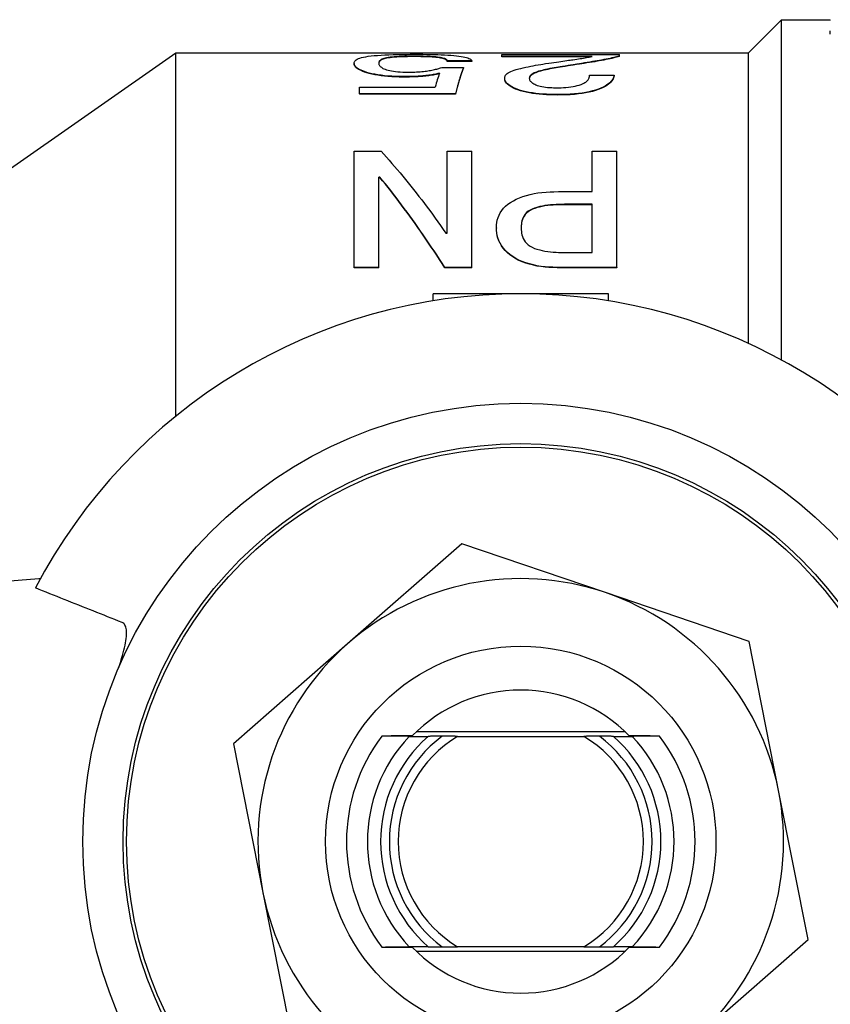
# Model space of a CAD drawing. Header units: millimetres. Extents: x 68 to 3753, y 43 to 336.
# Tile 5 of 8: x 309 to 328, y 313 to 335. Entities that reach past the tile are written whole.
import ezdxf

# ---------------------------------------------------------------- set-up
doc = ezdxf.new("R2010")
doc.units = ezdxf.units.MM
doc.layers.add('DETAIL', color=2, linetype='Continuous')

msp = doc.modelspace()

# ---------------------------------------------------------------- linework, layer by layer
at = {"layer": 'DETAIL'}
for p, q in [((325.753, 334.357), (326.503, 335.107)), ((326.503, 327.35), (326.503, 335.107)), ((326.503, 335.107), (327.621, 335.107)), ((327.621, 335.093), (327.621, 335.11)), ((327.621, 334.776), (327.621, 334.854)), ((308.753, 331.607), (312.68, 334.357)), ((312.68, 326.067), (312.68, 334.357)), ((312.68, 334.357), (325.753, 334.357)), ((320.124, 334.316), (322.811, 334.316)), ((320.124, 334.271), (320.124, 334.316)), ((322.811, 334.279), (322.811, 334.316)), ((325.753, 327.724), (325.753, 334.357)), ((316.749, 334.118), (316.749, 334.108)), ((318.107, 334.277), (318.107, 334.267)), ((319.436, 334.169), (318.874, 334.169)), ((318.874, 334.169), (318.874, 334.159)), ((319.436, 334.159), (318.874, 334.159)), ((319.436, 334.169), (319.436, 334.159)), ((320.124, 334.261), (320.124, 334.271)), ((322.186, 334.271), (320.124, 334.271)), ((322.133, 334.261), (320.124, 334.261)), ((322.811, 334.269), (322.811, 334.279)), ((318.749, 334.018), (319.249, 334.018)), ((319.249, 334.018), (319.249, 334.008)), ((321.565, 334.043), (321.565, 334.053)), ((317.866, 333.811), (317.866, 333.801)), ((320.186, 333.771), (320.186, 333.781)), ((322.124, 333.841), (322.686, 333.841)), ((322.686, 333.831), (322.686, 333.841)), ((316.874, 333.421), (316.874, 333.574)), ((316.874, 333.574), (318.6, 333.574)), ((319.061, 333.421), (316.874, 333.421)), ((316.874, 333.421), (316.874, 333.411)), ((319.061, 333.411), (316.874, 333.411)), ((319.061, 333.421), (319.061, 333.411)), ((321.397, 333.391), (321.397, 333.401)), ((316.749, 332.109), (317.365, 332.109)), ((316.749, 329.459), (316.749, 332.109)), ((318.874, 332.109), (319.436, 332.109)), ((318.874, 330.238), (318.874, 332.109)), ((319.436, 329.459), (319.436, 332.109)), ((322.186, 331.187), (322.186, 332.109)), ((322.186, 332.109), (322.749, 332.109)), ((322.749, 329.459), (322.749, 332.109)), ((317.311, 329.459), (317.311, 331.519)), ((317.338, 331.519), (317.311, 331.519)), ((317.338, 331.51), (317.311, 331.51)), ((317.338, 331.51), (317.338, 331.519)), ((321.413, 331.187), (322.186, 331.187)), ((322.186, 330.897), (321.552, 330.897)), ((321.552, 330.889), (321.552, 330.897)), ((322.186, 330.889), (321.552, 330.889)), ((322.186, 329.797), (322.186, 330.897)), ((319.999, 330.363), (319.999, 330.356)), ((318.846, 330.238), (318.874, 330.238)), ((321.552, 329.797), (322.186, 329.797)), ((316.749, 329.451), (316.749, 329.459)), ((317.311, 329.459), (316.749, 329.459)), ((317.311, 329.451), (316.749, 329.451)), ((317.311, 329.451), (317.311, 329.459)), ((318.82, 329.451), (318.82, 329.459)), ((319.436, 329.459), (318.82, 329.459)), ((319.436, 329.451), (318.82, 329.451)), ((319.436, 329.451), (319.436, 329.459)), ((322.749, 329.459), (321.386, 329.459)), ((321.386, 329.459), (321.386, 329.451)), ((322.749, 329.451), (321.386, 329.451)), ((322.749, 329.459), (322.749, 329.451)), ((318.553, 328.696), (318.553, 328.857)), ((322.553, 328.857), (318.553, 328.857)), ((322.553, 328.696), (322.553, 328.857)), ((319.206, 323.153), (316.6, 320.871)), ((322.485, 322.037), (319.206, 323.153)), ((296.932, 321.366), (309.553, 322.357)), ((309.553, 322.357), (309.587, 322.357)), ((309.553, 322.357), (309.581, 322.346)), ((325.765, 320.922), (322.485, 322.037)), ((316.6, 320.871), (313.994, 318.589)), ((326.438, 317.524), (325.765, 320.922)), ((322.943, 318.857), (318.163, 318.857)), ((313.994, 318.589), (314.667, 315.191)), ((318.005, 318.757), (318.436, 318.757)), ((319.111, 318.757), (321.995, 318.757)), ((322.669, 318.757), (323.1, 318.757)), ((327.112, 314.126), (326.438, 317.524)), ((314.667, 315.191), (315.341, 311.793)), ((324.506, 311.843), (327.112, 314.126)), ((318.436, 313.957), (318.005, 313.957)), ((318.163, 313.857), (322.943, 313.857)), ((321.995, 313.957), (319.111, 313.957)), ((323.1, 313.957), (322.669, 313.957))]:
    msp.add_line(p, q, dxfattribs=at)
at = {"layer": 'DETAIL', "flags": 128}
for points in [[(316.749, 334.118), (316.751, 334.136), (316.755, 334.151), (316.764, 334.166), (316.777, 334.182), (316.795, 334.196), (316.818, 334.209), (316.846, 334.223), (316.88, 334.235), (316.918, 334.246), (316.966, 334.257), (317.017, 334.266), (317.073, 334.275), (317.138, 334.283), (317.208, 334.29), (317.284, 334.296), (317.366, 334.302), (317.45, 334.307), (317.543, 334.311), (317.64, 334.314), (317.734, 334.316), (317.837, 334.318), (317.941, 334.319), (318.03, 334.32), (318.145, 334.32)], [(318.145, 334.32), (318.243, 334.32), (318.318, 334.32), (318.407, 334.319), (318.496, 334.317), (318.576, 334.315), (318.66, 334.313), (318.739, 334.31), (318.815, 334.307), (318.887, 334.303), (318.956, 334.298), (319.022, 334.293), (319.085, 334.287), (319.14, 334.28), (319.191, 334.273), (319.237, 334.266), (319.278, 334.257), (319.314, 334.248), (319.345, 334.238), (319.37, 334.228), (319.391, 334.217), (319.409, 334.206), (319.422, 334.194), (319.43, 334.183), (319.436, 334.169)], [(317.866, 333.811), (317.769, 333.812), (317.694, 333.814), (317.606, 333.818), (317.522, 333.824), (317.44, 333.832), (317.363, 333.841), (317.29, 333.852), (317.221, 333.864), (317.155, 333.878), (317.095, 333.892), (317.04, 333.908), (316.989, 333.924), (316.945, 333.94), (316.906, 333.957), (316.873, 333.973), (316.843, 333.99), (316.819, 334.007), (316.798, 334.024), (316.783, 334.04), (316.77, 334.056), (316.76, 334.072), (316.754, 334.088), (316.75, 334.101), (316.749, 334.118)], [(317.866, 333.801), (317.774, 333.802), (317.693, 333.804), (317.606, 333.808), (317.522, 333.814), (317.44, 333.822), (317.363, 333.831), (317.29, 333.842), (317.22, 333.855), (317.154, 333.868), (317.093, 333.883), (317.038, 333.898), (316.989, 333.914), (316.946, 333.93), (316.906, 333.947), (316.872, 333.964), (316.843, 333.981), (316.818, 333.998), (316.798, 334.014), (316.782, 334.03), (316.769, 334.047), (316.76, 334.063), (316.753, 334.079), (316.75, 334.092), (316.749, 334.108)], [(318.107, 334.277), (318.032, 334.277), (317.972, 334.276), (317.905, 334.275), (317.841, 334.273), (317.778, 334.27), (317.719, 334.266), (317.665, 334.262), (317.615, 334.257), (317.569, 334.252), (317.527, 334.246), (317.489, 334.239), (317.455, 334.232), (317.428, 334.224), (317.403, 334.216), (317.382, 334.207), (317.366, 334.199), (317.352, 334.19), (317.34, 334.18), (317.33, 334.17), (317.323, 334.16), (317.317, 334.15), (317.314, 334.141), (317.312, 334.13), (317.311, 334.117)], [(318.107, 334.267), (318.031, 334.267), (317.969, 334.266), (317.909, 334.265), (317.845, 334.263), (317.783, 334.26), (317.726, 334.257), (317.671, 334.253), (317.62, 334.248), (317.573, 334.243), (317.531, 334.237), (317.494, 334.23), (317.462, 334.223), (317.434, 334.216), (317.41, 334.208), (317.388, 334.2), (317.37, 334.192), (317.355, 334.183), (317.343, 334.173), (317.333, 334.163), (317.325, 334.153), (317.319, 334.143), (317.315, 334.135), (317.313, 334.125), (317.311, 334.113)], [(317.311, 334.117), (317.312, 334.105), (317.314, 334.095), (317.316, 334.087), (317.32, 334.077), (317.326, 334.067), (317.334, 334.056), (317.344, 334.044), (317.356, 334.034), (317.37, 334.023), (317.388, 334.011), (317.407, 334), (317.428, 333.991), (317.457, 333.98), (317.489, 333.969), (317.524, 333.959), (317.562, 333.95), (317.602, 333.942), (317.646, 333.935), (317.693, 333.929), (317.745, 333.923), (317.802, 333.919), (317.858, 333.916), (317.91, 333.914), (317.974, 333.913)], [(318.874, 334.169), (318.872, 334.178), (318.87, 334.185), (318.864, 334.192), (318.856, 334.2), (318.845, 334.207), (318.833, 334.214), (318.816, 334.221), (318.796, 334.228), (318.774, 334.234), (318.748, 334.24), (318.72, 334.245), (318.689, 334.25), (318.653, 334.255), (318.614, 334.259), (318.571, 334.263), (318.527, 334.266), (318.482, 334.269), (318.429, 334.271), (318.378, 334.273), (318.325, 334.275), (318.271, 334.276), (318.217, 334.277), (318.168, 334.277), (318.107, 334.277)], [(318.874, 334.159), (318.872, 334.168), (318.87, 334.175), (318.864, 334.182), (318.856, 334.19), (318.846, 334.197), (318.833, 334.204), (318.816, 334.211), (318.797, 334.218), (318.775, 334.224), (318.75, 334.23), (318.721, 334.235), (318.689, 334.24), (318.653, 334.245), (318.614, 334.249), (318.572, 334.253), (318.527, 334.256), (318.479, 334.259), (318.429, 334.261), (318.378, 334.263), (318.325, 334.265), (318.271, 334.266), (318.221, 334.267), (318.17, 334.267), (318.107, 334.267)], [(320.186, 333.781), (320.189, 333.804), (320.194, 333.821), (320.205, 333.841), (320.22, 333.861), (320.24, 333.879), (320.264, 333.897), (320.294, 333.914), (320.328, 333.931), (320.366, 333.946), (320.405, 333.96), (320.452, 333.974), (320.507, 333.988), (320.552, 334), (320.606, 334.012), (320.667, 334.026), (320.724, 334.038), (320.78, 334.049), (320.835, 334.059), (320.892, 334.07), (320.951, 334.08), (321.011, 334.09), (321.058, 334.098), (321.119, 334.107), (321.194, 334.118)], [(321.194, 334.118), (321.255, 334.127), (321.312, 334.136), (321.368, 334.144), (321.42, 334.151), (321.47, 334.158), (321.517, 334.165), (321.562, 334.171), (321.604, 334.177), (321.643, 334.183), (321.679, 334.188), (321.713, 334.193), (321.744, 334.197), (321.791, 334.204), (321.833, 334.21), (321.871, 334.216), (321.911, 334.222), (321.949, 334.228), (321.987, 334.235), (322.022, 334.241), (322.057, 334.247), (322.091, 334.253), (322.117, 334.258), (322.148, 334.264), (322.186, 334.271)], [(322.811, 334.279), (322.772, 334.269), (322.739, 334.261), (322.711, 334.254), (322.676, 334.246), (322.635, 334.237), (322.591, 334.228), (322.546, 334.218), (322.5, 334.209), (322.451, 334.2), (322.4, 334.19), (322.348, 334.181), (322.296, 334.171), (322.246, 334.163), (322.188, 334.153), (322.127, 334.143), (322.071, 334.134), (322.005, 334.123), (321.943, 334.113), (321.892, 334.105), (321.83, 334.095), (321.751, 334.083), (321.691, 334.073), (321.639, 334.065), (321.565, 334.053)], [(322.811, 334.269), (322.774, 334.26), (322.742, 334.252), (322.711, 334.244), (322.675, 334.236), (322.634, 334.227), (322.591, 334.218), (322.546, 334.208), (322.499, 334.199), (322.449, 334.189), (322.399, 334.18), (322.347, 334.17), (322.296, 334.161), (322.242, 334.152), (322.185, 334.143), (322.125, 334.133), (322.064, 334.123), (322.003, 334.113), (321.945, 334.103), (321.891, 334.095), (321.827, 334.085), (321.751, 334.073), (321.692, 334.063), (321.636, 334.055), (321.565, 334.043)], [(318.697, 333.887), (318.663, 333.88), (318.635, 333.874), (318.613, 333.869), (318.584, 333.863), (318.554, 333.858), (318.522, 333.852), (318.488, 333.847), (318.454, 333.842), (318.42, 333.837), (318.387, 333.833), (318.353, 333.83), (318.319, 333.826), (318.286, 333.823), (318.251, 333.821), (318.214, 333.819), (318.176, 333.817), (318.136, 333.815), (318.095, 333.814), (318.059, 333.813), (318.021, 333.812), (317.981, 333.811), (317.951, 333.811), (317.913, 333.811), (317.866, 333.811)], [(318.693, 333.877), (318.66, 333.869), (318.631, 333.863), (318.605, 333.858), (318.579, 333.853), (318.551, 333.847), (318.519, 333.842), (318.485, 333.837), (318.452, 333.832), (318.418, 333.827), (318.384, 333.823), (318.351, 333.82), (318.318, 333.816), (318.283, 333.814), (318.246, 333.811), (318.208, 333.809), (318.17, 333.807), (318.131, 333.805), (318.095, 333.804), (318.055, 333.803), (318.013, 333.802), (317.98, 333.802), (317.951, 333.801), (317.913, 333.801), (317.866, 333.801)], [(317.974, 333.913), (318.024, 333.914), (318.064, 333.914), (318.096, 333.915), (318.136, 333.916), (318.175, 333.918), (318.215, 333.92), (318.255, 333.923), (318.294, 333.926), (318.331, 333.929), (318.367, 333.933), (318.402, 333.938), (318.434, 333.942), (318.465, 333.947), (318.495, 333.953), (318.524, 333.958), (318.553, 333.965), (318.582, 333.971), (318.61, 333.978), (318.634, 333.984), (318.658, 333.991), (318.682, 333.998), (318.7, 334.003), (318.722, 334.01), (318.749, 334.018)], [(319.249, 334.018), (319.241, 333.999), (319.233, 333.979), (319.225, 333.959), (319.217, 333.939), (319.209, 333.917), (319.202, 333.896), (319.194, 333.874), (319.186, 333.851), (319.178, 333.828), (319.17, 333.804), (319.163, 333.78), (319.155, 333.755), (319.147, 333.73), (319.139, 333.704), (319.131, 333.678), (319.124, 333.652), (319.116, 333.624), (319.108, 333.597), (319.1, 333.569), (319.092, 333.54), (319.084, 333.511), (319.077, 333.481), (319.069, 333.451), (319.061, 333.421)], [(319.249, 334.008), (319.241, 333.989), (319.233, 333.97), (319.225, 333.949), (319.217, 333.929), (319.209, 333.908), (319.202, 333.886), (319.194, 333.864), (319.186, 333.841), (319.178, 333.818), (319.17, 333.794), (319.163, 333.77), (319.155, 333.746), (319.147, 333.72), (319.139, 333.695), (319.131, 333.669), (319.124, 333.642), (319.116, 333.615), (319.108, 333.587), (319.1, 333.559), (319.092, 333.531), (319.084, 333.501), (319.077, 333.472), (319.069, 333.442), (319.061, 333.411)], [(321.565, 334.053), (321.503, 334.044), (321.453, 334.036), (321.413, 334.03), (321.367, 334.022), (321.319, 334.014), (321.268, 334.004), (321.216, 333.994), (321.167, 333.984), (321.122, 333.974), (321.079, 333.964), (321.039, 333.954), (321.002, 333.945), (320.962, 333.933), (320.925, 333.92), (320.892, 333.908), (320.862, 333.895), (320.836, 333.882), (320.813, 333.868), (320.793, 333.853), (320.776, 333.838), (320.764, 333.823), (320.756, 333.807), (320.752, 333.792), (320.749, 333.774)], [(321.565, 334.043), (321.504, 334.034), (321.453, 334.026), (321.407, 334.019), (321.364, 334.012), (321.319, 334.004), (321.27, 333.995), (321.22, 333.985), (321.174, 333.976), (321.13, 333.967), (321.089, 333.957), (321.048, 333.947), (321.007, 333.936), (320.967, 333.924), (320.931, 333.912), (320.898, 333.9), (320.868, 333.888), (320.841, 333.874), (320.817, 333.86), (320.796, 333.846), (320.778, 333.83), (320.766, 333.816), (320.757, 333.799), (320.752, 333.785), (320.749, 333.769)], [(321.397, 333.401), (321.303, 333.402), (321.228, 333.403), (321.144, 333.407), (321.057, 333.412), (320.975, 333.419), (320.899, 333.427), (320.823, 333.438), (320.745, 333.451), (320.675, 333.464), (320.61, 333.48), (320.548, 333.498), (320.489, 333.517), (320.435, 333.537), (320.388, 333.558), (320.348, 333.579), (320.311, 333.602), (320.278, 333.625), (320.252, 333.647), (320.231, 333.67), (320.214, 333.692), (320.201, 333.715), (320.192, 333.737), (320.188, 333.757), (320.186, 333.781)], [(321.397, 333.391), (321.301, 333.392), (321.225, 333.394), (321.144, 333.397), (321.057, 333.403), (320.976, 333.409), (320.899, 333.418), (320.824, 333.428), (320.75, 333.44), (320.679, 333.454), (320.611, 333.47), (320.547, 333.488), (320.489, 333.508), (320.435, 333.528), (320.387, 333.549), (320.346, 333.571), (320.309, 333.593), (320.278, 333.615), (320.252, 333.637), (320.231, 333.66), (320.214, 333.683), (320.201, 333.705), (320.192, 333.729), (320.188, 333.747), (320.186, 333.771)], [(320.749, 333.774), (320.751, 333.759), (320.753, 333.746), (320.756, 333.736), (320.762, 333.723), (320.771, 333.711), (320.781, 333.698), (320.795, 333.685), (320.811, 333.672), (320.83, 333.659), (320.851, 333.647), (320.874, 333.635), (320.899, 333.624), (320.931, 333.612), (320.963, 333.601), (320.996, 333.593), (321.034, 333.585), (321.079, 333.577), (321.121, 333.571), (321.166, 333.566), (321.213, 333.562), (321.262, 333.559), (321.3, 333.557), (321.349, 333.556), (321.408, 333.556)], [(322.686, 333.841), (322.68, 333.815), (322.674, 333.794), (322.664, 333.77), (322.65, 333.745), (322.632, 333.721), (322.612, 333.697), (322.585, 333.67), (322.555, 333.645), (322.522, 333.621), (322.482, 333.596), (322.436, 333.572), (322.384, 333.548), (322.325, 333.525), (322.261, 333.503), (322.191, 333.483), (322.117, 333.465), (322.038, 333.45), (321.953, 333.436), (321.869, 333.425), (321.778, 333.416), (321.681, 333.409), (321.585, 333.404), (321.503, 333.402), (321.397, 333.401)], [(322.686, 333.831), (322.68, 333.805), (322.673, 333.784), (322.664, 333.761), (322.65, 333.736), (322.633, 333.712), (322.612, 333.687), (322.585, 333.661), (322.555, 333.635), (322.521, 333.611), (322.482, 333.587), (322.437, 333.563), (322.384, 333.539), (322.324, 333.515), (322.259, 333.493), (322.188, 333.473), (322.113, 333.455), (322.034, 333.439), (321.953, 333.426), (321.869, 333.415), (321.778, 333.406), (321.681, 333.399), (321.591, 333.395), (321.505, 333.392), (321.397, 333.391)], [(321.408, 333.556), (321.474, 333.557), (321.527, 333.559), (321.586, 333.563), (321.645, 333.569), (321.699, 333.576), (321.75, 333.585), (321.798, 333.594), (321.844, 333.605), (321.889, 333.618), (321.931, 333.631), (321.964, 333.644), (321.995, 333.659), (322.02, 333.673), (322.042, 333.688), (322.061, 333.704), (322.076, 333.72), (322.089, 333.735), (322.099, 333.751), (322.107, 333.766), (322.114, 333.781), (322.118, 333.797), (322.121, 333.809), (322.123, 333.824), (322.124, 333.841)], [(317.365, 332.109), (317.427, 332.041), (317.488, 331.972), (317.55, 331.903), (317.612, 331.832), (317.673, 331.761), (317.735, 331.689), (317.797, 331.616), (317.859, 331.542), (317.92, 331.467), (317.982, 331.391), (318.044, 331.314), (318.105, 331.237), (318.167, 331.158), (318.229, 331.079), (318.291, 330.998), (318.352, 330.917), (318.414, 330.835), (318.476, 330.753), (318.538, 330.669), (318.599, 330.584), (318.661, 330.499), (318.723, 330.413), (318.784, 330.326), (318.846, 330.238)], [(318.82, 329.459), (318.758, 329.554), (318.696, 329.649), (318.635, 329.742), (318.573, 329.835), (318.511, 329.928), (318.449, 330.019), (318.388, 330.11), (318.326, 330.199), (318.264, 330.288), (318.203, 330.376), (318.141, 330.464), (318.079, 330.55), (318.017, 330.636), (317.956, 330.72), (317.894, 330.804), (317.832, 330.887), (317.77, 330.969), (317.709, 331.05), (317.647, 331.131), (317.585, 331.21), (317.524, 331.289), (317.462, 331.366), (317.4, 331.443), (317.338, 331.519)], [(318.82, 329.451), (318.758, 329.547), (318.696, 329.641), (318.635, 329.735), (318.573, 329.828), (318.511, 329.92), (318.449, 330.011), (318.388, 330.102), (318.326, 330.192), (318.264, 330.281), (318.203, 330.369), (318.141, 330.456), (318.079, 330.542), (318.017, 330.628), (317.956, 330.712), (317.894, 330.796), (317.832, 330.879), (317.77, 330.961), (317.709, 331.042), (317.647, 331.122), (317.585, 331.202), (317.524, 331.28), (317.462, 331.358), (317.4, 331.435), (317.338, 331.51)], [(319.999, 330.363), (320.002, 330.428), (320.007, 330.479), (320.018, 330.537), (320.036, 330.595), (320.058, 330.65), (320.085, 330.702), (320.121, 330.756), (320.161, 330.806), (320.207, 330.853), (320.258, 330.897), (320.317, 330.939), (320.384, 330.98), (320.451, 331.015), (320.524, 331.047), (320.601, 331.075), (320.683, 331.101), (320.77, 331.123), (320.861, 331.142), (320.946, 331.156), (321.037, 331.167), (321.134, 331.176), (321.227, 331.182), (321.309, 331.185), (321.413, 331.187)], [(321.552, 330.897), (321.477, 330.896), (321.413, 330.895), (321.36, 330.892), (321.293, 330.888), (321.23, 330.883), (321.17, 330.876), (321.105, 330.867), (321.047, 330.857), (320.987, 330.845), (320.924, 330.828), (320.87, 330.811), (320.817, 330.79), (320.766, 330.765), (320.724, 330.738), (320.687, 330.707), (320.655, 330.673), (320.63, 330.638), (320.609, 330.599), (320.593, 330.562), (320.581, 330.524), (320.571, 330.483), (320.567, 330.451), (320.563, 330.411), (320.561, 330.363)], [(321.552, 330.889), (321.478, 330.888), (321.413, 330.886), (321.354, 330.884), (321.297, 330.88), (321.237, 330.875), (321.171, 330.868), (321.104, 330.859), (321.042, 330.849), (320.984, 330.836), (320.929, 330.822), (320.874, 330.805), (320.819, 330.783), (320.767, 330.757), (320.723, 330.729), (320.686, 330.697), (320.655, 330.664), (320.629, 330.629), (320.61, 330.594), (320.593, 330.554), (320.58, 330.513), (320.572, 330.477), (320.567, 330.446), (320.563, 330.406), (320.561, 330.36)], [(321.386, 329.459), (321.284, 329.46), (321.203, 329.464), (321.11, 329.471), (321.014, 329.482), (320.924, 329.496), (320.841, 329.513), (320.751, 329.536), (320.667, 329.562), (320.588, 329.592), (320.512, 329.625), (320.44, 329.664), (320.372, 329.706), (320.307, 329.752), (320.25, 329.8), (320.199, 329.85), (320.155, 329.902), (320.116, 329.957), (320.082, 330.014), (320.055, 330.072), (320.033, 330.13), (320.017, 330.188), (320.007, 330.246), (320.002, 330.299), (319.999, 330.363)], [(321.386, 329.451), (321.282, 329.453), (321.198, 329.457), (321.11, 329.464), (321.017, 329.475), (320.93, 329.488), (320.841, 329.506), (320.752, 329.529), (320.668, 329.555), (320.589, 329.584), (320.513, 329.617), (320.441, 329.655), (320.372, 329.698), (320.307, 329.745), (320.249, 329.794), (320.197, 329.844), (320.153, 329.897), (320.115, 329.951), (320.082, 330.007), (320.055, 330.065), (320.033, 330.123), (320.017, 330.18), (320.006, 330.243), (320.002, 330.291), (319.999, 330.356)], [(320.561, 330.363), (320.563, 330.315), (320.567, 330.275), (320.571, 330.242), (320.581, 330.201), (320.593, 330.16), (320.608, 330.121), (320.629, 330.081), (320.655, 330.043), (320.687, 330.007), (320.724, 329.973), (320.766, 329.944), (320.817, 329.916), (320.87, 329.892), (320.922, 329.874), (320.986, 329.856), (321.045, 329.841), (321.106, 329.829), (321.17, 329.82), (321.233, 329.812), (321.296, 329.806), (321.36, 329.802), (321.413, 329.799), (321.477, 329.798), (321.552, 329.797)], [(311.45, 321.355), (311.367, 321.388), (311.285, 321.421), (311.203, 321.454), (311.121, 321.486), (311.038, 321.519), (310.956, 321.552), (310.874, 321.585), (310.791, 321.618), (310.709, 321.651), (310.627, 321.684), (310.544, 321.716), (310.462, 321.749), (310.38, 321.782), (310.297, 321.815), (310.215, 321.848), (310.132, 321.88), (310.05, 321.913), (309.967, 321.946), (309.885, 321.979), (309.803, 322.012), (309.72, 322.044), (309.637, 322.077), (309.555, 322.11), (309.472, 322.143)], [(311.374, 320.326), (311.398, 320.398), (311.42, 320.468), (311.441, 320.536), (311.46, 320.601), (311.477, 320.663), (311.492, 320.723), (311.506, 320.781), (311.518, 320.836), (311.529, 320.889), (311.538, 320.94), (311.544, 320.988), (311.549, 321.033), (311.552, 321.076), (311.553, 321.116), (311.552, 321.153), (311.549, 321.187), (311.544, 321.219), (311.537, 321.247), (311.528, 321.273), (311.516, 321.296), (311.503, 321.315), (311.487, 321.332), (311.47, 321.345), (311.45, 321.355)], [(318.076, 318.77), (318.048, 318.77), (318.021, 318.77), (317.994, 318.77), (317.966, 318.769), (317.939, 318.769), (317.911, 318.769), (317.883, 318.769), (317.855, 318.768), (317.827, 318.768), (317.798, 318.768), (317.77, 318.767), (317.741, 318.767), (317.712, 318.767), (317.683, 318.767), (317.654, 318.766), (317.625, 318.766), (317.595, 318.766), (317.566, 318.765), (317.536, 318.765), (317.506, 318.765), (317.475, 318.764), (317.445, 318.764), (317.414, 318.764), (317.384, 318.764)], [(318.005, 318.757), (317.981, 318.757), (317.956, 318.758), (317.931, 318.758), (317.906, 318.758), (317.881, 318.758), (317.855, 318.759), (317.83, 318.759), (317.805, 318.759), (317.779, 318.759), (317.753, 318.76), (317.728, 318.76), (317.702, 318.76), (317.676, 318.76), (317.65, 318.761), (317.624, 318.761), (317.597, 318.761), (317.571, 318.762), (317.545, 318.762), (317.518, 318.762), (317.491, 318.762), (317.465, 318.763), (317.438, 318.763), (317.411, 318.763), (317.384, 318.764)], [(318.756, 318.76), (318.743, 318.76), (318.73, 318.76), (318.717, 318.759), (318.703, 318.759), (318.69, 318.759), (318.677, 318.759), (318.663, 318.759), (318.65, 318.759), (318.637, 318.759), (318.623, 318.759), (318.61, 318.759), (318.597, 318.759), (318.583, 318.758), (318.57, 318.758), (318.557, 318.758), (318.543, 318.758), (318.53, 318.758), (318.517, 318.758), (318.503, 318.758), (318.49, 318.758), (318.476, 318.757), (318.463, 318.757), (318.45, 318.757), (318.436, 318.757)], [(319.111, 318.757), (319.096, 318.757), (319.082, 318.757), (319.067, 318.757), (319.053, 318.758), (319.038, 318.758), (319.024, 318.758), (319.009, 318.758), (318.994, 318.758), (318.98, 318.758), (318.965, 318.758), (318.95, 318.758), (318.935, 318.758), (318.921, 318.759), (318.906, 318.759), (318.891, 318.759), (318.876, 318.759), (318.861, 318.759), (318.846, 318.759), (318.831, 318.759), (318.817, 318.759), (318.802, 318.759), (318.787, 318.76), (318.771, 318.76), (318.756, 318.76)], [(322.349, 318.76), (322.334, 318.76), (322.319, 318.76), (322.304, 318.759), (322.289, 318.759), (322.274, 318.759), (322.259, 318.759), (322.244, 318.759), (322.229, 318.759), (322.215, 318.759), (322.2, 318.759), (322.185, 318.759), (322.17, 318.758), (322.156, 318.758), (322.141, 318.758), (322.126, 318.758), (322.111, 318.758), (322.097, 318.758), (322.082, 318.758), (322.068, 318.758), (322.053, 318.758), (322.038, 318.757), (322.024, 318.757), (322.01, 318.757), (321.995, 318.757)], [(322.669, 318.757), (322.656, 318.757), (322.643, 318.757), (322.629, 318.757), (322.616, 318.758), (322.602, 318.758), (322.589, 318.758), (322.576, 318.758), (322.562, 318.758), (322.549, 318.758), (322.536, 318.758), (322.522, 318.758), (322.509, 318.759), (322.496, 318.759), (322.482, 318.759), (322.469, 318.759), (322.456, 318.759), (322.442, 318.759), (322.429, 318.759), (322.416, 318.759), (322.402, 318.759), (322.389, 318.759), (322.376, 318.76), (322.363, 318.76), (322.349, 318.76)], [(323.722, 318.764), (323.691, 318.764), (323.661, 318.764), (323.63, 318.764), (323.6, 318.765), (323.57, 318.765), (323.54, 318.765), (323.511, 318.766), (323.481, 318.766), (323.452, 318.766), (323.422, 318.767), (323.393, 318.767), (323.365, 318.767), (323.336, 318.767), (323.307, 318.768), (323.279, 318.768), (323.251, 318.768), (323.223, 318.769), (323.195, 318.769), (323.167, 318.769), (323.139, 318.769), (323.112, 318.77), (323.084, 318.77), (323.057, 318.77), (323.03, 318.77)], [(323.722, 318.764), (323.695, 318.763), (323.668, 318.763), (323.641, 318.763), (323.614, 318.762), (323.588, 318.762), (323.561, 318.762), (323.535, 318.762), (323.508, 318.761), (323.482, 318.761), (323.456, 318.761), (323.43, 318.76), (323.404, 318.76), (323.378, 318.76), (323.352, 318.76), (323.327, 318.759), (323.301, 318.759), (323.276, 318.759), (323.25, 318.759), (323.225, 318.758), (323.2, 318.758), (323.175, 318.758), (323.15, 318.758), (323.125, 318.757), (323.1, 318.757)], [(317.384, 313.951), (317.411, 313.951), (317.438, 313.951), (317.465, 313.952), (317.491, 313.952), (317.518, 313.952), (317.545, 313.952), (317.571, 313.953), (317.597, 313.953), (317.624, 313.953), (317.65, 313.954), (317.676, 313.954), (317.702, 313.954), (317.728, 313.954), (317.753, 313.955), (317.779, 313.955), (317.805, 313.955), (317.83, 313.955), (317.855, 313.956), (317.881, 313.956), (317.906, 313.956), (317.931, 313.956), (317.956, 313.957), (317.981, 313.957), (318.005, 313.957)], [(317.384, 313.951), (317.414, 313.95), (317.445, 313.95), (317.475, 313.95), (317.506, 313.949), (317.536, 313.949), (317.566, 313.949), (317.595, 313.949), (317.625, 313.948), (317.654, 313.948), (317.683, 313.948), (317.712, 313.947), (317.741, 313.947), (317.77, 313.947), (317.798, 313.946), (317.827, 313.946), (317.855, 313.946), (317.883, 313.946), (317.911, 313.945), (317.939, 313.945), (317.966, 313.945), (317.994, 313.945), (318.021, 313.944), (318.048, 313.944), (318.076, 313.944)], [(318.436, 313.957), (318.45, 313.957), (318.463, 313.957), (318.476, 313.957), (318.49, 313.957), (318.503, 313.957), (318.517, 313.956), (318.53, 313.956), (318.543, 313.956), (318.557, 313.956), (318.57, 313.956), (318.583, 313.956), (318.597, 313.956), (318.61, 313.956), (318.623, 313.956), (318.637, 313.955), (318.65, 313.955), (318.663, 313.955), (318.677, 313.955), (318.69, 313.955), (318.703, 313.955), (318.717, 313.955), (318.73, 313.955), (318.743, 313.955), (318.756, 313.954)], [(318.756, 313.954), (318.771, 313.955), (318.787, 313.955), (318.802, 313.955), (318.817, 313.955), (318.831, 313.955), (318.846, 313.955), (318.861, 313.955), (318.876, 313.955), (318.891, 313.956), (318.906, 313.956), (318.921, 313.956), (318.935, 313.956), (318.95, 313.956), (318.965, 313.956), (318.98, 313.956), (318.994, 313.956), (319.009, 313.956), (319.024, 313.957), (319.038, 313.957), (319.053, 313.957), (319.067, 313.957), (319.082, 313.957), (319.096, 313.957), (319.111, 313.957)], [(321.995, 313.957), (322.01, 313.957), (322.024, 313.957), (322.038, 313.957), (322.053, 313.957), (322.068, 313.957), (322.082, 313.957), (322.097, 313.956), (322.111, 313.956), (322.126, 313.956), (322.141, 313.956), (322.156, 313.956), (322.17, 313.956), (322.185, 313.956), (322.2, 313.956), (322.215, 313.956), (322.229, 313.955), (322.244, 313.955), (322.259, 313.955), (322.274, 313.955), (322.289, 313.955), (322.304, 313.955), (322.319, 313.955), (322.334, 313.955), (322.349, 313.954)], [(322.349, 313.954), (322.363, 313.955), (322.376, 313.955), (322.389, 313.955), (322.402, 313.955), (322.416, 313.955), (322.429, 313.955), (322.442, 313.955), (322.456, 313.955), (322.469, 313.955), (322.482, 313.956), (322.496, 313.956), (322.509, 313.956), (322.522, 313.956), (322.536, 313.956), (322.549, 313.956), (322.562, 313.956), (322.576, 313.956), (322.589, 313.956), (322.602, 313.957), (322.616, 313.957), (322.629, 313.957), (322.643, 313.957), (322.656, 313.957), (322.669, 313.957)], [(323.03, 313.944), (323.057, 313.944), (323.084, 313.944), (323.112, 313.945), (323.139, 313.945), (323.167, 313.945), (323.195, 313.945), (323.223, 313.946), (323.251, 313.946), (323.279, 313.946), (323.307, 313.946), (323.336, 313.947), (323.365, 313.947), (323.393, 313.947), (323.422, 313.948), (323.452, 313.948), (323.481, 313.948), (323.511, 313.949), (323.54, 313.949), (323.57, 313.949), (323.6, 313.949), (323.63, 313.95), (323.661, 313.95), (323.691, 313.95), (323.722, 313.951)], [(323.1, 313.957), (323.125, 313.957), (323.15, 313.957), (323.175, 313.956), (323.2, 313.956), (323.225, 313.956), (323.25, 313.956), (323.276, 313.955), (323.301, 313.955), (323.327, 313.955), (323.352, 313.955), (323.378, 313.954), (323.404, 313.954), (323.43, 313.954), (323.456, 313.954), (323.482, 313.953), (323.508, 313.953), (323.535, 313.953), (323.561, 313.952), (323.588, 313.952), (323.614, 313.952), (323.641, 313.952), (323.668, 313.951), (323.695, 313.951), (323.722, 313.951)]]:
    msp.add_lwpolyline(points, dxfattribs=at)
at = {"layer": 'DETAIL'}
for radius in [10, 9.079, 9, 4.458]:
    msp.add_circle((320.553, 316.357), radius, dxfattribs=at)
for radius, start, end in [(12.5, 27.5713, 152.4287), (6, 71.2105, 131.2105), (6, 11.2105, 71.2105), (6, 131.2105, 191.2105), (3.458, 44.2506, 135.7494), (3.979, 142.7903, 217.2097), (3.5, 136.7082, 223.2918), (3.2, 131.4096, 228.5904), (3, 126.7849, 233.2151), (2.8, 121.0027, 238.9973), (2.8, 301.0027, 58.9973), (3, 306.7849, 53.2151), (3.2, 311.4096, 48.5904), (3.5, 316.7082, 43.2918), (3.979, 322.7903, 37.2097), (6, 311.2105, 11.2105), (6, 191.2105, 251.2105), (3.458, 224.2506, 315.7494)]:
    msp.add_arc((320.553, 316.357), radius, start, end, dxfattribs=at)
msp.add_ellipse((318.648, 316.244), major_axis=(0.383, 18.123), ratio=0.077721, start_param=0.232334, end_param=0.298579, dxfattribs=at)

doc.saveas('drawing.dxf')
